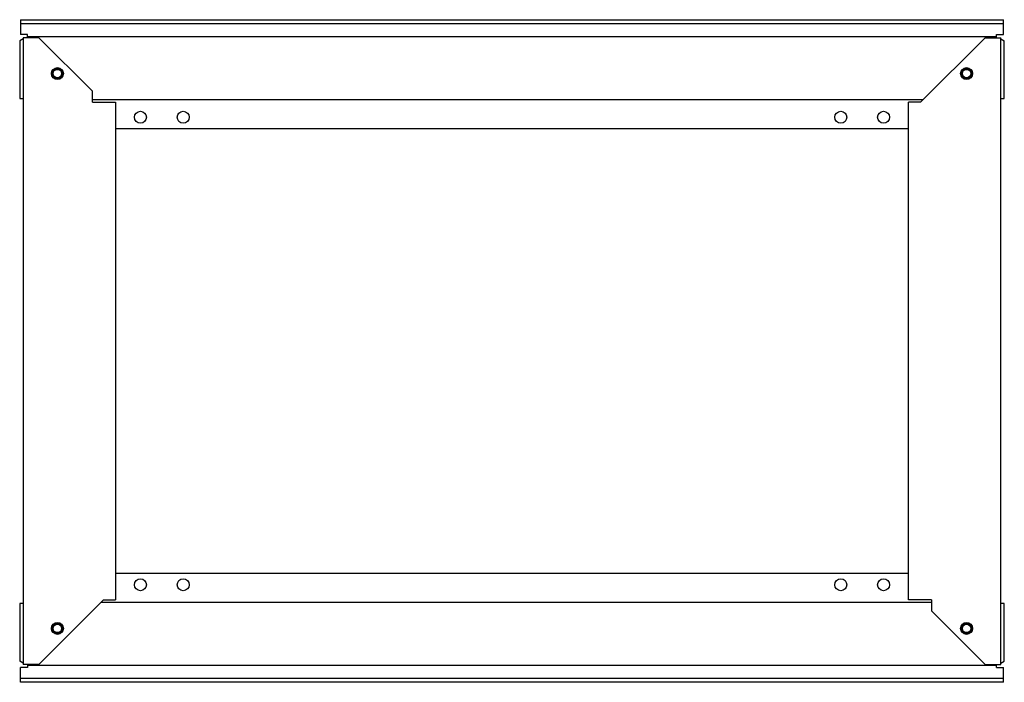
# Model space of a CAD drawing. Header units: millimetres. Extents: x 86 to 661, y 323 to 710.
import ezdxf

# ---------------------------------------------------------------- set-up
doc = ezdxf.new("R2010")
doc.units = ezdxf.units.MM
doc.header["$LTSCALE"] = 67.007375
doc.layers.get('0').update_dxf_attribs({"linetype": 'CONTINUOUS'})

msp = doc.modelspace()

# ---------------------------------------------------------------- linework, layer by layer
at = {"color": 7, "linetype": 'Continuous'}
for p, q in [((86.48, 709.99), (86.48, 701.41)), ((86.48, 709.99), (660.48, 709.99)), ((86.48, 707.72), (660.48, 707.72)), ((660.48, 701.41), (660.48, 709.99)), ((87.98, 698.73), (85.98, 697.58)), ((85.98, 697.58), (85.98, 663.99)), ((90.48, 701.41), (86.48, 701.41)), ((87.98, 699.49), (87.98, 333.49)), ((97.23, 699.49), (87.98, 699.49)), ((90.48, 699.49), (90.48, 701.41)), ((90.48, 700.22), (656.48, 700.22)), ((97.23, 699.49), (128.48, 668.24)), ((611.98, 661.74), (649.73, 699.49)), ((649.73, 699.49), (658.98, 699.49)), ((656.48, 701.41), (660.48, 701.41)), ((656.48, 699.49), (656.48, 701.41)), ((658.98, 333.49), (658.98, 699.49)), ((658.98, 698.73), (660.98, 697.58)), ((660.98, 663.99), (660.98, 697.58)), ((128.48, 661.74), (128.48, 668.24)), ((85.98, 663.99), (87.98, 663.99)), ((128.48, 663.45), (613.69, 663.45)), ((128.48, 661.74), (141.98, 661.74)), ((141.98, 661.74), (141.98, 371.24)), ((611.98, 661.74), (604.98, 661.74)), ((604.98, 371.24), (604.98, 661.74)), ((658.98, 663.99), (660.98, 663.99)), ((141.98, 646.49), (604.98, 646.49)), ((604.98, 386.49), (141.98, 386.49)), ((85.98, 368.99), (85.98, 335.41)), ((87.98, 368.99), (85.98, 368.99)), ((134.98, 371.24), (97.23, 333.49)), ((618.48, 369.54), (133.28, 369.54)), ((134.98, 371.24), (141.98, 371.24)), ((618.48, 371.24), (604.98, 371.24)), ((618.48, 371.24), (618.48, 364.74)), ((660.98, 368.99), (658.98, 368.99)), ((660.98, 335.41), (660.98, 368.99)), ((649.73, 333.49), (618.48, 364.74)), ((87.98, 334.26), (85.98, 335.41)), ((658.98, 334.26), (660.98, 335.41)), ((86.48, 322.99), (86.48, 331.58)), ((90.48, 331.58), (86.48, 331.58)), ((97.23, 333.49), (87.98, 333.49)), ((90.48, 333.49), (90.48, 331.58)), ((656.48, 332.76), (90.48, 332.76)), ((649.73, 333.49), (658.98, 333.49)), ((656.48, 331.58), (656.48, 333.49)), ((656.48, 331.58), (660.48, 331.58)), ((660.48, 322.99), (660.48, 331.58)), ((660.48, 325.27), (86.48, 325.27)), ((660.48, 322.99), (86.48, 322.99))]:
    msp.add_line(p, q, dxfattribs=at)
for centre, radius in [((107.98, 678.49), 3.5), ((107.98, 678.49), 3), ((107.98, 678.49), 2.5), ((638.98, 678.49), 3.5), ((638.98, 678.49), 3), ((638.98, 678.49), 2.5), ((156.48, 652.99), 3.5), ((181.48, 652.99), 3.5), ((565.48, 652.99), 3.5), ((590.48, 652.99), 3.5), ((156.48, 379.99), 3.5), ((181.48, 379.99), 3.5), ((565.48, 379.99), 3.5), ((590.48, 379.99), 3.5), ((107.98, 354.49), 3.5), ((107.98, 354.49), 3), ((107.98, 354.49), 2.5), ((638.98, 354.49), 3.5), ((638.98, 354.49), 3), ((638.98, 354.49), 2.5)]:
    msp.add_circle(centre, radius, dxfattribs=at)

doc.saveas('drawing.dxf')
